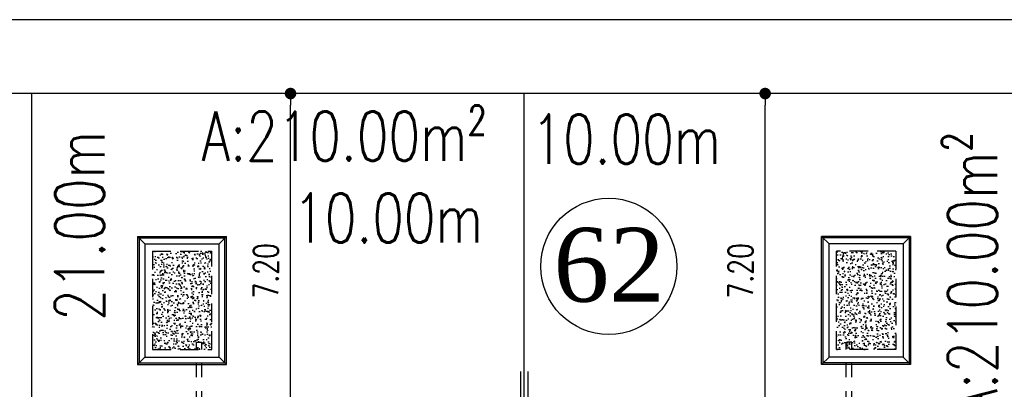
# Model space of a CAD drawing. Header units: millimetres. Extents: x 301 to 1479, y 491 to 1341.
# Tile 234 of 256: x 450 to 470, y 665 to 672. Entities that reach past the tile are written whole.
import ezdxf
from ezdxf.enums import TextEntityAlignment as Align

# ---------------------------------------------------------------- set-up
doc = ezdxf.new("R2010")
doc.units = ezdxf.units.MM
doc.header["$LTSCALE"] = 1.5
doc.header["$MEASUREMENT"] = 0
doc.linetypes.add('HIDDEN', pattern=[0.375, 0.25, -0.125])
doc.linetypes.add('PHANTOM2', pattern=[1.25, 0.625, -0.125, 0.125, -0.125, 0.125, -0.125])
for name, color, linetype in [('AP&SA', 254, 'HIDDEN'), ('Blk', 7, 'Continuous'), ('boundary', 3, 'Continuous'), ('Boundary Wall', 64, 'Continuous'), ('DIM', 6, 'Continuous'), ('Hatch Aggregate', 252, 'Continuous'), ('Kerb', 251, 'Continuous'), ('PVC Pipe 110', 69, 'Continuous'), ('ROAD', 8, 'Continuous'), ('TEXT', 7, 'Continuous'), ('TXTAREA', 10, 'Continuous')]:
    doc.layers.add(name, color=color, linetype=linetype)
doc.styles.add('RS1', font='romans.shx', dxfattribs={"width": 0.75, "height": 0.5})
doc.styles.add('RS2', font='romans.shx', dxfattribs={"width": 0.75, "height": 1})
doc.styles.add('times', font='times.ttf')
doc.dimstyles.new('Souillac5', dxfattribs={"dimscale": 0.5, "dimtxt": 0.5, "dimasz": 0.47, "dimexe": 0, "dimexo": 1, "dimgap": 0.5, "dimtad": 1, "dimzin": 0, "dimdsep": 46, "dimtxsty": 'RS1', "dimblk": 'DOT', "dimcen": 3, "dimse1": 1, "dimse2": 1, "dimclrd": 6, "dimclre": 6, "dimclrt": 7, "dimaunit": 1, "dimadec": 0, "dimazin": 0, "dimtfac": 1, "dimtofl": 0, "dimtmove": 1, "dimatfit": 3, "dimfxl": 1, "dimtolj": 1, "dimtzin": 0, "dimlwe": -1, "dimarcsym": 0})
pattern_1 = [(140, (33568.45174, -774197.05092), (0.018825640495, 0.21517805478), [0.0225, -0.2475]), (85, (33568.45174, -774197.05092), (-0.22565764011, -0.041625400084), [0.018, -0.198]), (190.45144446, (33568.45331, -774197.033), (-0.20683199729, 0.17355265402), [0.0191220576, -0.2103426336]), (136.1842, (33568.39174, -774197.05092), (0.04965578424, 0.3201723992), [0.03375, -0.37125]), (186.63563549, (33568.39588, -774197.02424), (-0.29223558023, 0.2803985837), [0.0286831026, -0.315514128]), (81.18416399, (33568.39174, -774197.05092), (-0.29223558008, 0.28039858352), [0.027, -0.2970000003]), (111, (33568.40674, -774197.02092), (0.1207856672, 0.179072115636), [0.0225, -0.2475]), (56, (33568.40674, -774197.02092), (-0.217545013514, 0.072994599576), [0.018, -0.198]), (161.45144474, (33568.4168, -774197.006), (-0.09675934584, 0.25206671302), [0.019122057, -0.2103426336]), (127.5, (33568.45174, -774197.05092), (-0.0998681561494, 0.003647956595), [0, -0.1956, 0, -0.201, 0, -0.19875]), (97.5, (33568.45174, -774197.05092), (-0.118323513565, 0.078920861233), [0, -0.1146, 0, -0.1911, 0, -0.07575]), (57.5, (33568.45174, -774197.11782), (0.00676646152, 0.160146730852), [0, -0.075, 0, -0.234, 0, -0.3105]), (47.5, (33568.45174, -774197.14782), (-0.0300314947, 0.174955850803), [0, -0.0975, 0, -0.1554, 0, -0.2205])]

# ---------------------------------------------------------------- blocks, each defined once
blk = doc.blocks.new('SSSU-D2')
at = {"layer": 'Hatch Aggregate'}
h = blk.add_hatch(dxfattribs=at)
h.set_pattern_fill('AR-CONC', color=256, scale=0.03, angle=90)
h.set_pattern_definition(pattern_1)
h.paths.add_polyline_path([(-12.795, 2), (-14, 2), (-14, 4), (-12.795, 4)])
h = blk.add_hatch(dxfattribs=at)
h.set_pattern_fill('AR-CONC', color=256, scale=0.03, angle=90)
h.set_pattern_definition(pattern_1)
h.paths.add_polyline_path([(-0.105, 2), (1.1, 2), (1.1, 4), (-0.105, 4)])
at = {"layer": 'AP&SA', "linetype": 'HIDDEN'}
for p, q in [((-14, 4), (-14, 2)), ((-14, 4), (-12.795, 4)), ((-12.795, 2), (-12.795, 4)), ((-0.105, 2), (-0.105, 4)), ((1.1, 4), (-0.105, 4)), ((1.1, 4), (1.1, 2)), ((-14, 2), (-12.795, 2)), ((1.1, 2), (-0.105, 2))]:
    blk.add_line(p, q, dxfattribs=at)
at = {"layer": 'Boundary Wall', "linetype": 'ByBlock'}
for p, q in [((-6.525, 1.555), (-6.525, 0)), ((-6.375, 1.555), (-6.375, 0))]:
    blk.add_line(p, q, dxfattribs=at)
at = {"layer": 'Kerb'}
for p, q in [((-14.3, 4.3), (-14.3, 1.7)), ((-14.3, 4.3), (-12.495, 4.3)), ((-14.15, 4.15), (-14.3, 4.3)), ((-14.27, 4.27), (-14.27, 1.73)), ((-14.27, 4.27), (-12.525, 4.27)), ((-12.645, 4.15), (-12.495, 4.3)), ((-12.525, 1.73), (-12.525, 4.27)), ((-12.495, 1.7), (-12.495, 4.3)), ((-0.405, 1.7), (-0.405, 4.3)), ((1.4, 4.3), (-0.405, 4.3)), ((-0.255, 4.15), (-0.405, 4.3)), ((-0.375, 1.73), (-0.375, 4.27)), ((1.37, 4.27), (-0.375, 4.27)), ((1.25, 4.15), (1.4, 4.3)), ((1.37, 4.27), (1.37, 1.73)), ((1.4, 4.3), (1.4, 1.7)), ((-14.15, 4.15), (-14.15, 1.85)), ((-14.15, 4.15), (-12.645, 4.15)), ((-12.645, 1.85), (-12.645, 4.15)), ((-0.255, 1.85), (-0.255, 4.15)), ((1.25, 4.15), (-0.255, 4.15)), ((1.25, 4.15), (1.25, 1.85)), ((-14.15, 1.85), (-14.3, 1.7)), ((-14.15, 1.85), (-12.645, 1.85)), ((-12.645, 1.85), (-12.495, 1.7)), ((-0.255, 1.85), (-0.405, 1.7)), ((1.25, 1.85), (-0.255, 1.85)), ((1.25, 1.85), (1.4, 1.7)), ((-14.3, 1.7), (-12.495, 1.7)), ((-14.27, 1.73), (-12.525, 1.73)), ((1.4, 1.7), (-0.405, 1.7)), ((1.37, 1.73), (-0.375, 1.73))]:
    blk.add_line(p, q, dxfattribs=at)
at = {"layer": 'PVC Pipe 110', "linetype": 'PHANTOM2', "ltscale": 2}
for p, q in [((-12.94, 3.963), (-12.913, 3.857)), ((0.04, 3.963), (0.013, 3.857))]:
    blk.add_line(p, q, dxfattribs=at)
at = {"layer": 'PVC Pipe 110', "linetype": 'PHANTOM2', "ltscale": 0.03}
for p, q in [((-13.105, 2.15), (-12.995, 2.15)), ((0.205, 2.15), (0.095, 2.15))]:
    blk.add_line(p, q, dxfattribs=at)
at = {"layer": 'PVC Pipe 110', "linetype": 'PHANTOM2', "ltscale": 1.5}
for p, q in [((-13.105, -0.25), (-13.105, 2.15)), ((-12.995, -0.25), (-12.995, 2.15)), ((0.095, -0.25), (0.095, 2.15)), ((0.205, -0.25), (0.205, 2.15))]:
    blk.add_line(p, q, dxfattribs=at)
blk = doc.blocks.new('_DOT')
at = {"color": 0, "linetype": 'ByBlock'}
blk.add_line((-0.5, 0), (-1, 0), dxfattribs=at)
at = {"color": 0, "linetype": 'ByBlock', "const_width": 0.5}
blk.add_lwpolyline([(-0.25, 0, 1), (0.25, 0, 1)], format="xyb", close=True, dxfattribs=at)
blk = doc.blocks.new('*D184')
at = {"layer": 'DEFPOINTS', "color": 0, "transparency": 16777216}
for p in [(455.004, 670.769), (455.144, 670.769), (455.004, 663.569)]:
    blk.add_point(p, dxfattribs=at)
at = {"layer": 'DIM', "color": 6, "lineweight": -2, "transparency": 16777216}
blk.add_line((455.144, 663.804), (455.144, 670.534), dxfattribs=at)
at = {"layer": 'DIM', "color": 6, "lineweight": -2, "transparency": 16777216, "xscale": 0.235, "yscale": 0.235, "zscale": 0.235}
for p, rotation in [((455.144, 670.769), 90), ((455.144, 663.569), 270)]:
    blk.add_blockref('_DOT', p, dxfattribs=dict(at, rotation=rotation))
at = {"layer": 'DIM', "color": 7, "transparency": 16777216, "insert": (454.644, 667.169), "char_height": 0.5, "attachment_point": 5, "rotation": 90, "style": 'RS1'}
blk.add_mtext('\\A1;7.20', dxfattribs=at)
blk = doc.blocks.new('*D187')
at = {"layer": 'DEFPOINTS', "color": 0, "transparency": 16777216}
for p in [(464.785, 670.769), (464.925, 670.769), (464.925, 663.569)]:
    blk.add_point(p, dxfattribs=at)
at = {"layer": 'DIM', "color": 6, "lineweight": -2, "transparency": 16777216}
blk.add_line((464.785, 663.804), (464.785, 670.534), dxfattribs=at)
at = {"layer": 'DIM', "color": 6, "lineweight": -2, "transparency": 16777216, "xscale": 0.235, "yscale": 0.235, "zscale": 0.235}
for p, rotation in [((464.785, 670.769), 90), ((464.785, 663.569), 270)]:
    blk.add_blockref('_DOT', p, dxfattribs=dict(at, rotation=rotation))
at = {"layer": 'DIM', "color": 7, "transparency": 16777216, "insert": (464.285, 667.169), "char_height": 0.5, "attachment_point": 5, "rotation": 90, "style": 'RS1'}
blk.add_mtext('\\A1;7.20', dxfattribs=at)

msp = doc.modelspace()

# ---------------------------------------------------------------- linework, layer by layer
at = {"layer": 'boundary'}
for p, q in [((449.8876, 628.769), (449.8876, 670.769)), ((459.8876, 628.769), (459.8876, 670.769))]:
    msp.add_line(p, q, dxfattribs=at)
at = {"layer": 'ROAD'}
for p, q in [((489.1387, 672.269), (333.4047, 672.269)), ((489.1387, 670.769), (333.4686, 670.769))]:
    msp.add_line(p, q, dxfattribs=at)
at = {"layer": 'TXTAREA'}
msp.add_circle((461.609, 667.2595), 1.3831, dxfattribs=at)

# ---------------------------------------------------------------- block references
at = {"layer": 'Blk'}
msp.add_blockref('SSSU-D2', (466.3376, 663.569), dxfattribs=at)

# ---------------------------------------------------------------- texts
at = {"layer": 'TEXT', "style": 'RS2', "width": 0.75}
for s, rotation, p in [('A:210.00m²', 0.01044, (453.3404, 669.4043)), ('10.00m', 0.01044, (460.0367, 669.3442)), ('21.00m', 89.94887, (451.3591, 666.1527)), ('A:210.00m²', 89.98956, (469.4971, 664.1936)), ('10.00m', 0.01044, (455.1975, 667.7417))]:
    msp.add_text(s, height=1, rotation=rotation, dxfattribs=at).set_placement(p)
at = {"layer": 'TXTAREA', "style": 'times'}
msp.add_text('62', height=1.5, dxfattribs=at).set_placement((461.6166, 667.293), align=Align.MIDDLE_CENTER)

# ---------------------------------------------------------------- dimensions: what is measured, and where the dimension line sits
at = {"layer": 'DIM'}
for base, p1, p2, picture, middle in [((455.1437, 670.769), (455.0035, 663.569), (455.0035, 670.769), '*D184', (454.6437, 667.169)), ((464.7851, 670.769), (464.9253, 663.569), (464.9253, 670.769), '*D187', (464.2851, 667.169))]:
    dim = msp.add_linear_dim(base=base, p1=p1, p2=p2, angle=90, dimstyle='Souillac5', dxfattribs=at)
    dim.commit()
    dim.dimension.update_dxf_attribs({"geometry": picture, "text_midpoint": middle})

doc.saveas('drawing.dxf')
